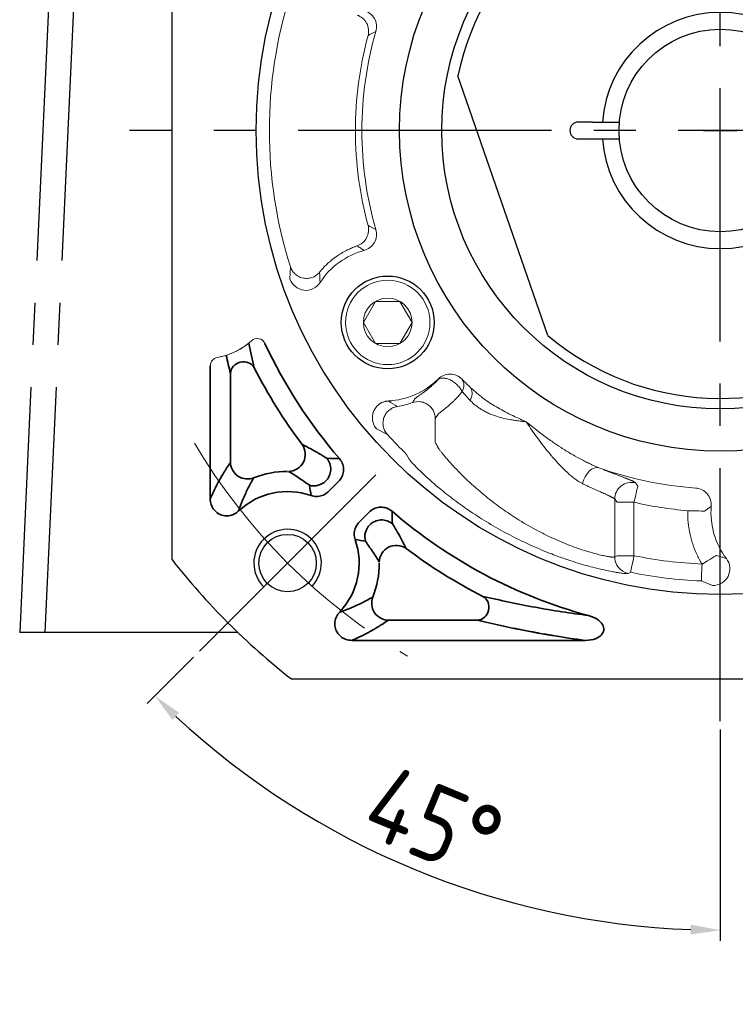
# Model space of a CAD drawing. Header units: millimetres. Extents: x -16 to 1014, y 0 to 717.
# Tile 2 of 15: x 88 to 173, y 359 to 475. Entities that reach past the tile are written whole.
import ezdxf

# ---------------------------------------------------------------- set-up
doc = ezdxf.new("R2010")
doc.units = ezdxf.units.MM
doc.header["$LTSCALE"] = 2.5
doc.header["$PDSIZE"] = -5
doc.linetypes.add('点画线', pattern=[18, 12, -2, 2, -2])
doc.layers.get('0').update_dxf_attribs({"lineweight": 35})
doc.layers.add('7中心线层', color=7, linetype='点画线')
doc.layers.add('标注线', color=7, linetype='Continuous')
for name, color, linetype, lineweight in [('中心线层', 1, '点画线', 18), ('尺寸线层', 3, 'Continuous', 18), ('粗实线', 7, 'Continuous', 30), ('细实线', 7, 'Continuous', 13)]:
    doc.layers.add(name, color=color, linetype=linetype, lineweight=lineweight)
doc.styles.add('工程字', font='gbenor.shx', dxfattribs={"bigfont": 'gbcbig.shx'})
doc.dimstyles.new('ISO-25', dxfattribs={"dimtxt": 9, "dimasz": 3.5, "dimexe": 1.25, "dimexo": 1, "dimgap": 1.5, "dimtad": 1, "dimtxsty": '工程字', "dimcen": 2, "dimadec": 0, "dimazin": 0, "dimtfac": 1, "dimtmove": 0, "dimatfit": 3, "dimfxl": 1, "dimarcsym": 0})
doc.dimstyles.new('ISO-25-1', dxfattribs={"dimtxt": 9, "dimasz": 3.5, "dimexe": 1.25, "dimexo": 1, "dimgap": 1.5, "dimtad": 1, "dimtoh": 1, "dimtxsty": '工程字', "dimcen": 2, "dimadec": 0, "dimazin": 0, "dimtfac": 1, "dimtmove": 0, "dimatfit": 3, "dimfxl": 1, "dimarcsym": 0})

# ---------------------------------------------------------------- blocks, each defined once
blk = doc.blocks.new('*D35')
at = {"layer": 'Defpoints', "color": 0, "ltscale": 2.5}
for p in [(226.49, 523.48), (116.11, 400.84)]:
    blk.add_point(p, dxfattribs=at)
at = {"layer": '尺寸线层', "color": 0, "lineweight": -2}
for p, q in [((242.57, 541.36), (228.83, 526.08)), ((262.82, 541.36), (242.57, 541.36)), ((171.3, 460.16), (171.3, 464.16)), ((169.3, 462.16), (173.3, 462.16))]:
    blk.add_line(p, q, dxfattribs=at)
at = {"layer": '尺寸线层', "color": 0, "ltscale": 2.5}
blk.add_solid([(228.39, 526.48), (229.26, 525.69), (226.49, 523.48)], dxfattribs=at)
at = {"layer": '尺寸线层', "color": 0, "ltscale": 2.5, "insert": (253.45, 547.36), "char_height": 9, "attachment_point": 5, "style": '工程字'}
blk.add_mtext('∅165', dxfattribs=at)
blk = doc.blocks.new('*D37')
at = {"layer": 'Defpoints', "color": 0, "ltscale": 2.5}
for p in [(148.55, 531), (194.04, 393.32)]:
    blk.add_point(p, dxfattribs=at)
at = {"layer": '尺寸线层', "color": 0, "lineweight": -2}
for p, q in [((171.3, 460.16), (171.3, 464.16)), ((169.3, 462.16), (173.3, 462.16)), ((205.52, 358.6), (195.14, 390)), ((226.52, 358.6), (205.52, 358.6))]:
    blk.add_line(p, q, dxfattribs=at)
at = {"layer": '尺寸线层', "color": 0, "ltscale": 2.5}
blk.add_solid([(195.7, 390.18), (194.59, 389.81), (194.04, 393.32)], dxfattribs=at)
at = {"layer": '尺寸线层', "color": 0, "ltscale": 2.5, "insert": (216.77, 364.6), "char_height": 9, "attachment_point": 5, "style": '工程字'}
blk.add_mtext('∅145', dxfattribs=at)
blk = doc.blocks.new('*D38')
at = {"layer": 'Defpoints', "color": 0, "ltscale": 2.5}
for p in [(171.3, 532.16), (130.49, 421.35), (109.58, 400.44), (171.3, 392.16), (123.91, 380.09)]:
    blk.add_point(p, dxfattribs=at)
at = {"layer": '尺寸线层', "color": 0, "lineweight": -2}
for p, q in [((108.87, 399.73), (103.4, 394.26)), ((171.3, 391.16), (171.3, 366.14))]:
    blk.add_line(p, q, dxfattribs=at)
blk.add_arc((171.3, 462.16), 94.77, 227.1162, 267.8838, dxfattribs=at)
at = {"layer": '尺寸线层', "color": 0, "ltscale": 2.5}
for points in [[(107.21, 393.14), (106.4, 392.3), (104.29, 395.15)], [(167.79, 366.87), (167.81, 368.04), (171.3, 367.39)]]:
    blk.add_solid(points, dxfattribs=at)
at = {"layer": '尺寸线层', "color": 0, "ltscale": 2.5, "insert": (137.33, 380.15), "char_height": 9, "attachment_point": 5, "rotation": 337.5, "style": '工程字'}
blk.add_mtext('45%%d', dxfattribs=at)

msp = doc.modelspace()

# ---------------------------------------------------------------- linework, layer by layer
at = {"color": 7, "linetype": 'Continuous', "lineweight": 15}
for p, q in [((120.366, 446.014), (120.31, 444.571)), ((137.866, 432.706), (137.873, 432.637)), ((140.709, 432.604), (140.712, 432.678)), ((141.632, 430.203), (140.718, 431.215)), ((137.522, 428.033), (137.522, 425.208)), ((130.573, 426.796), (131.85, 426.123)), ((134.135, 423.772), (134.442, 423.209)), ((158.784, 418.464), (158.784, 411.616)), ((159.076, 418.097), (158.784, 418.464)), ((159.076, 418.097), (161.073, 418.097)), ((161.073, 418.097), (161.073, 411.755)), ((159.076, 411.755), (158.784, 411.616)), ((159.076, 411.755), (161.073, 411.755)), ((160.374, 409.66), (160.675, 409.796)), ((169.051, 408.776), (170.387, 408.23))]:
    msp.add_line(p, q, dxfattribs=at)
for p, q in [((110.872, 418.519), (110.872, 434.266)), ((113.264, 433.346), (113.264, 422.831)), ((126.065, 420.565), (124.873, 419.373)), ((129.705, 416.926), (128.512, 415.733)), ((142.485, 404.124), (131.97, 404.124)), ((127.658, 401.733), (155.291, 401.733))]:
    msp.add_line(p, q)
at = {"color": 7, "linetype": 'Continuous', "lineweight": 15, "flags": 128}
for points in [[(154.966, 420.312), (155.096, 420.725), (155.279, 421.119), (155.509, 421.474), (155.772, 421.774), (156.058, 422.005), (156.352, 422.156), (156.641, 422.219), (156.91, 422.192)], [(161.523, 420.042), (161.511, 419.988), (161.482, 419.866), (161.439, 419.68), (161.383, 419.438), (161.316, 419.147), (161.24, 418.819), (161.158, 418.464), (161.073, 418.097)], [(169.433, 417.052), (169.377, 417.053), (169.252, 417.056), (169.061, 417.059), (168.813, 417.064), (168.514, 417.07), (168.177, 417.076), (167.813, 417.083), (167.436, 417.09)], [(160.675, 409.796), (160.685, 409.845), (160.709, 409.964), (160.747, 410.149), (160.797, 410.393), (160.856, 410.687), (160.924, 411.02), (160.997, 411.381), (161.073, 411.755)], [(169.135, 410.773), (169.119, 410.392), (169.103, 410.025), (169.089, 409.685), (169.076, 409.385), (169.066, 409.136), (169.058, 408.948), (169.053, 408.826), (169.051, 408.776)], [(169.135, 410.773), (169.458, 410.969), (169.769, 411.157), (170.057, 411.332), (170.313, 411.486), (170.526, 411.615), (170.689, 411.714), (170.796, 411.779), (170.843, 411.807)]]:
    msp.add_lwpolyline(points, dxfattribs=at)
at = {"color": 7, "linetype": 'Continuous', "lineweight": 15}
for centre, radius, start, end in [((171.299, 462.159), 53.43, 162.41146, 197.58854), ((110.329, 443.159), 8.026, 278.57015, 308.12621), ((110.329, 443.159), 8.026, 279.84743, 312.50006), ((140.567, 431.014), 1.339, 322.73726, 27.86711), ((171.299, 462.159), 53.43, 222.41146, 225.92772), ((160.789, 418.456), 2.004, 76.75259, 179.75098), ((160.786, 411.619), 2.002, 180.06639, 258.12537), ((171.299, 462.159), 53.43, 258.53154, 267.58854)]:
    msp.add_arc(centre, radius, start, end, dxfattribs=at)
at = {"lineweight": 15}
for centre, start, end in [((116.427, 436.504), 25.05777, 132.50006), ((111.872, 434.266), 99.84743, 180)]:
    msp.add_arc(centre, 1, start, end, dxfattribs=at)
for centre, radius, start, end in [((171.299, 462.159), 59.573, 205.05777, 220.74697), ((171.299, 462.159), 61.965, 207.0036, 216.90813), ((120.034, 410.894), 10.865, 90, 111.81267), ((120.034, 410.894), 8.473, 70.86541, 133.2348), ((171.299, 462.159), 59.573, 229.25303, 254.80346), ((120.034, 410.894), 8.473, 316.7652, 19.13459), ((171.299, 462.159), 61.965, 233.09187, 242.9964), ((120.034, 410.894), 10.865, 338.18733, 0)]:
    msp.add_arc(centre, radius, start, end)
at = {"extrusion": (0, 0, -1)}
for centre, major_axis, ratio, start_param, end_param in [((114.758, 433.346), (-1.459, -0.35), 0.9364146, 0.2510083, 2.8905843), ((120.159, 423.751), (0.903, 1.785), 0.9810146, 0.466104, 2.6754886), ((123.155, 422.036), (1.935, 0.507), 0.9949025, 1.043729, 2.0978636)]:
    msp.add_ellipse(centre, major_axis=major_axis, ratio=ratio, start_param=start_param, end_param=end_param, dxfattribs=at)
for centre, major_axis, ratio, start_param, end_param in [((131.176, 414.016), (0.507, 1.935), 0.9949025, 1.043729, 2.0978636), ((132.89, 411.019), (1.785, 0.903), 0.9810146, 0.466104, 2.6754886), ((142.485, 405.618), (-0.35, -1.459), 0.9364146, 0.2510083, 2.8905843)]:
    msp.add_ellipse(centre, major_axis=major_axis, ratio=ratio, start_param=start_param, end_param=end_param)
at = {"color": 7, "linetype": 'Continuous', "lineweight": 15}
for points, knots in [([(130.489, 473.902), (130.636, 474.411), (130.569, 474.979), (130.05, 475.896), (129.599, 476.246), (129.087, 476.382)], [0, 0, 0, 0, 0.5, 0.5, 1, 1, 1, 1]), ([(129.563, 473.422), (129.622, 473.641), (129.646, 473.887), (129.595, 474.39), (129.519, 474.647), (129.272, 475.111), (129.102, 475.317), (128.712, 475.64), (128.495, 475.757), (128.28, 475.831)], [0, 0, 0, 0, 0.25, 0.25, 0.5, 0.5, 0.75, 0.75, 1, 1, 1, 1]), ([(130.488, 450.416), (129.382, 454.264), (128.831, 458.176), (128.83, 466.124), (129.406, 470.132), (130.489, 473.902)], [0, 0, 0, 0, 0.5, 0.5, 1, 1, 1, 1]), ([(129.563, 473.422), (128.573, 469.748), (128.064, 465.903), (128.071, 458.333), (128.567, 454.59), (129.562, 450.896)], [0, 0, 0, 0, 0.5, 0.5, 1, 1, 1, 1]), ([(128.279, 448.487), (128.494, 448.561), (128.712, 448.678), (129.101, 449.001), (129.271, 449.207), (129.518, 449.671), (129.594, 449.928), (129.645, 450.431), (129.621, 450.677), (129.562, 450.896)], [0, 0, 0, 0, 0.25, 0.25, 0.5, 0.5, 0.75, 0.75, 1, 1, 1, 1]), ([(129.087, 447.936), (129.598, 448.073), (130.05, 448.423), (130.568, 449.34), (130.634, 449.907), (130.488, 450.416)], [0, 0, 0, 0, 0.5, 0.5, 1, 1, 1, 1]), ([(128.279, 448.487), (128.183, 448.453), (127.995, 448.387), (127.724, 448.279), (127.47, 448.17), (127.234, 448.061), (126.865, 447.879), (126.393, 447.617), (125.819, 447.243), (125.281, 446.837), (124.809, 446.426), (124.415, 446.037), (124.103, 445.699), (123.917, 445.473), (123.828, 445.366)], [0, 0, 0, 0, 0.0557211, 0.1086221, 0.158705, 0.2059628, 0.2503803, 0.3825466, 0.4998706, 0.6230256, 0.7494405, 0.8404263, 0.9241113, 1, 1, 1, 1]), ([(129.087, 447.936), (128.955, 448.028), (128.685, 448.217), (128.417, 448.396), (128.279, 448.487)], [0, 0, 0, 0, 0.4896633, 1, 1, 1, 1]), ([(120.366, 446.014), (120.411, 445.874), (120.474, 445.731), (120.645, 445.448), (120.754, 445.309), (121.018, 445.057), (121.173, 444.943), (121.518, 444.763), (121.708, 444.697), (122.099, 444.624), (122.3, 444.617), (122.687, 444.66), (122.873, 444.709), (123.21, 444.849), (123.362, 444.939), (123.625, 445.141), (123.736, 445.252), (123.828, 445.366)], [0, 0, 0, 0, 0.125, 0.125, 0.25, 0.25, 0.375, 0.375, 0.5, 0.5, 0.625, 0.625, 0.75, 0.75, 0.875, 0.875, 1, 1, 1, 1]), ([(120.31, 444.571), (120.556, 443.857), (121.219, 443.319), (122.695, 443.138), (123.468, 443.498), (123.877, 444.133)], [0, 0, 0, 0, 0.5, 0.5, 1, 1, 1, 1]), ([(140.712, 432.678), (140.345, 433.059), (139.82, 433.285), (138.768, 433.294), (138.24, 433.079), (137.866, 432.706)], [0, 0, 0, 0, 0.5, 0.5, 1, 1, 1, 1]), ([(137.873, 432.637), (137.824, 432.585), (137.727, 432.482), (137.586, 432.339), (137.451, 432.207), (137.321, 432.085), (137.198, 431.972), (137.082, 431.868), (136.971, 431.772), (136.867, 431.685), (136.769, 431.604), (136.677, 431.53), (136.592, 431.462), (136.512, 431.4), (136.438, 431.343), (136.37, 431.291), (136.307, 431.244), (136.25, 431.201), (136.197, 431.163), (136.15, 431.128), (136.107, 431.097), (136.069, 431.07), (136.035, 431.045), (136.005, 431.024), (135.979, 431.006), (135.958, 430.99), (135.94, 430.978), (135.926, 430.968), (135.915, 430.96), (135.908, 430.955), (135.783, 430.867), (135.563, 430.713), (135.368, 430.574), (135.236, 430.475), (135.153, 430.406), (135.094, 430.348), (135.076, 430.319), (135.069, 430.308)], [0, 0, 0, 0, 0.0319756, 0.063019, 0.0931204, 0.1222666, 0.1504423, 0.177631, 0.2038157, 0.2289793, 0.2531048, 0.2761761, 0.2981779, 0.3190956, 0.3389157, 0.3576256, 0.3752139, 0.3916701, 0.4069846, 0.4211488, 0.4341548, 0.4459958, 0.4566655, 0.4661586, 0.4744703, 0.4815965, 0.487534, 0.4922805, 0.4958333, 0.4981903, 0.4993501, 0.6233167, 0.7491019, 0.7908398, 0.8743442, 0.9513375, 1, 1, 1, 1]), ([(140.718, 431.215), (140.64, 431.351), (140.482, 431.627), (140.136, 432.018), (139.739, 432.354), (139.316, 432.611), (138.888, 432.779), (138.486, 432.843), (138.126, 432.804), (137.956, 432.692), (137.873, 432.637)], [0, 0, 0, 0, 0.1229784, 0.2500446, 0.3770647, 0.4999394, 0.6227618, 0.7501327, 0.8769421, 1, 1, 1, 1]), ([(140.709, 432.604), (140.764, 432.522), (140.876, 432.354), (140.922, 432.011), (140.881, 431.624), (140.772, 431.35), (140.718, 431.215)], [0, 0, 0, 0, 0.2457894, 0.5002452, 0.7542824, 1, 1, 1, 1]), ([(140.72, 431.215), (140.671, 431.154), (140.573, 431.032), (140.425, 430.857), (140.276, 430.687), (140.125, 430.523), (139.974, 430.364), (139.823, 430.21), (139.672, 430.062), (139.388, 429.791), (138.982, 429.435), (138.607, 429.131), (138.355, 428.931), (138.194, 428.805), (138.055, 428.694), (137.942, 428.598), (137.856, 428.517), (137.828, 428.476), (137.813, 428.456)], [0, 0, 0, 0, 0.0345502, 0.0693758, 0.1045217, 0.1400332, 0.1759558, 0.2123356, 0.2492191, 0.2866535, 0.4254208, 0.5711438, 0.6379694, 0.7066139, 0.7771148, 0.8494984, 0.9237857, 1, 1, 1, 1]), ([(141.75, 431.64), (142.217, 431.231), (143.157, 430.407), (144.76, 429.373), (146.48, 428.444), (147.688, 427.91), (148.299, 427.64)], [0, 0, 0, 0, 0.2440107, 0.4912234, 0.7428956, 1, 1, 1, 1]), ([(131.976, 430.104), (131.927, 430.1), (131.83, 430.093), (131.687, 430.07), (131.551, 430.039), (131.423, 430), (131.304, 429.955), (131.195, 429.905), (131.097, 429.854), (131.009, 429.802), (130.798, 429.663), (130.498, 429.385), (130.21, 428.904), (130.064, 428.362), (130.073, 427.896), (130.158, 427.527), (130.261, 427.262), (130.399, 427.011), (130.516, 426.866), (130.573, 426.796)], [0, 0, 0, 0, 0.0331216, 0.0654734, 0.0967965, 0.1268407, 0.1553703, 0.1821691, 0.2070432, 0.229823, 0.2503638, 0.3769801, 0.5004007, 0.6211244, 0.749749, 0.808503, 0.8748057, 0.9396706, 1, 1, 1, 1]), ([(131.85, 426.123), (131.731, 426.279), (131.504, 426.576), (131.345, 427.101), (131.317, 427.626), (131.426, 428.142), (131.667, 428.615), (132.023, 429.007), (132.477, 429.312), (132.835, 429.4), (133.02, 429.445)], [0, 0, 0, 0, 0.1361956, 0.2602918, 0.3769101, 0.5010637, 0.6241795, 0.7435838, 0.8677602, 1, 1, 1, 1]), ([(137.522, 428.033), (137.521, 428.305), (137.462, 428.609), (137.25, 429.045), (137.159, 429.187), (136.939, 429.446), (136.811, 429.564), (136.528, 429.763), (136.373, 429.843), (136.055, 429.962), (135.89, 429.999), (135.408, 430.051), (135.102, 430.003), (134.846, 429.912)], [0, 0, 0, 0, 0.25, 0.25, 0.375, 0.375, 0.5, 0.5, 0.625, 0.625, 0.75, 0.75, 1, 1, 1, 1]), ([(148.299, 427.64), (148.202, 427.649), (148.01, 427.667), (147.725, 427.699), (147.443, 427.733), (147.167, 427.769), (146.897, 427.809), (146.633, 427.851), (146.14, 427.937), (145.437, 428.09), (144.673, 428.315), (144.07, 428.544), (143.602, 428.756), (143.156, 428.993), (142.734, 429.256), (142.338, 429.545), (141.968, 429.857), (141.744, 430.088), (141.632, 430.203)], [0, 0, 0, 0, 0.0373126, 0.0742801, 0.1108017, 0.1467845, 0.182142, 0.2167932, 0.2506613, 0.377932, 0.5003447, 0.5721769, 0.6439465, 0.715555, 0.7869562, 0.858146, 0.9291548, 1, 1, 1, 1]), ([(137.813, 428.456), (137.765, 428.385), (137.668, 428.242), (137.571, 428.103), (137.522, 428.033)], [0, 0, 0, 0, 0.4949311, 1, 1, 1, 1]), ([(154.966, 420.312), (154.666, 420.483), (154.06, 420.83), (152.874, 421.859), (151.439, 423.385), (149.81, 425.439), (148.805, 426.903), (148.299, 427.64)], [0, 0, 0, 0, 0.1190987, 0.2409941, 0.48882, 0.7427653, 1, 1, 1, 1]), ([(148.299, 427.64), (148.477, 427.493), (148.81, 427.217), (149.282, 426.841), (149.688, 426.524), (150.027, 426.266), (150.607, 425.832), (151.395, 425.266), (152.488, 424.533), (153.541, 423.876), (154.478, 423.343), (155.202, 422.963), (155.718, 422.71), (156.162, 422.505), (156.547, 422.34), (156.794, 422.244), (156.912, 422.198)], [0, 0, 0, 0, 0.067244, 0.1259019, 0.1759442, 0.2173434, 0.2500756, 0.3871868, 0.5000432, 0.634249, 0.7501909, 0.8164279, 0.8750004, 0.920191, 0.9618599, 1, 1, 1, 1]), ([(158.784, 411.616), (158.778, 411.613), (158.765, 411.608), (158.732, 411.602), (158.69, 411.599), (158.639, 411.598), (158.577, 411.6), (158.506, 411.604), (158.426, 411.612), (158.336, 411.622), (158.238, 411.634), (158.13, 411.65), (157.937, 411.681), (157.401, 411.779), (156.391, 412.014), (155.162, 412.382), (154.145, 412.728), (153.202, 413.086), (152.131, 413.535), (150.98, 414.059), (149.429, 414.829), (147.583, 415.875), (145.65, 417.166), (143.952, 418.438), (142.394, 419.734), (140.995, 421.018), (139.942, 422.094), (139.25, 422.853), (138.753, 423.422), (138.402, 423.847), (138.163, 424.152), (138.024, 424.336), (137.932, 424.465), (137.868, 424.562), (137.832, 424.622), (137.819, 424.649), (137.813, 424.661)], [0, 0, 0, 0, 0.0091406, 0.0182912, 0.0274498, 0.0366142, 0.0457821, 0.0549511, 0.0641186, 0.0732821, 0.0824391, 0.0915873, 0.1007243, 0.1275133, 0.2007074, 0.2516416, 0.2754691, 0.312765, 0.3501302, 0.3826124, 0.4251609, 0.499961, 0.5621883, 0.6247119, 0.6873325, 0.7497345, 0.8125217, 0.8507891, 0.8754323, 0.9154251, 0.9375802, 0.9508359, 0.968605, 0.9815313, 0.9919899, 1, 1, 1, 1]), ([(134.442, 423.209), (134.448, 423.198), (134.464, 423.172), (134.506, 423.111), (134.584, 423.011), (134.699, 422.874), (134.9, 422.65), (135.216, 422.315), (135.733, 421.797), (136.717, 420.864), (138.215, 419.561), (140.24, 418.005), (142.212, 416.635), (144.353, 415.309), (146.216, 414.282), (147.767, 413.508), (149.337, 412.777), (150.841, 412.149), (152.389, 411.568), (153.9, 411.047), (155.774, 410.488), (157.367, 410.102), (158.379, 409.896), (158.971, 409.791), (159.495, 409.708), (159.868, 409.663), (160.116, 409.645), (160.243, 409.642), (160.331, 409.646), (160.36, 409.655), (160.374, 409.66)], [0, 0, 0, 0, 0.0071792, 0.0176515, 0.0314247, 0.0483143, 0.0625237, 0.093616, 0.1247884, 0.1611535, 0.2502523, 0.3126454, 0.3752813, 0.4376789, 0.5000771, 0.5289977, 0.5624371, 0.6249546, 0.6477695, 0.6873607, 0.749544, 0.811856, 0.8500651, 0.8743856, 0.8972915, 0.9370262, 0.9538998, 0.9700254, 0.9853939, 1, 1, 1, 1]), ([(161.248, 420.406), (161.241, 420.414), (161.227, 420.43), (161.194, 420.457), (161.152, 420.486), (161.101, 420.516), (161.04, 420.549), (160.97, 420.584), (160.89, 420.622), (160.802, 420.662), (160.705, 420.704), (160.6, 420.748), (160.486, 420.795), (160.363, 420.844), (160.233, 420.896), (160.094, 420.95), (159.948, 421.007), (159.794, 421.066), (159.586, 421.146), (159.315, 421.249), (158.971, 421.381), (158.603, 421.522), (158.212, 421.674), (157.8, 421.835), (157.367, 422.007), (157.062, 422.13), (156.91, 422.192)], [0, 0, 0, 0, 0.0342378, 0.0683653, 0.102391, 0.1363224, 0.1701666, 0.20393, 0.2376185, 0.2712376, 0.304792, 0.3382864, 0.3717249, 0.4051113, 0.4384491, 0.4717415, 0.5049917, 0.5382026, 0.571377, 0.6327905, 0.6941066, 0.7553447, 0.8165262, 0.8776757, 0.9388222, 1, 1, 1, 1]), ([(158.784, 418.464), (158.778, 418.473), (158.765, 418.491), (158.732, 418.52), (158.69, 418.552), (158.638, 418.587), (158.577, 418.625), (158.506, 418.665), (158.427, 418.708), (158.339, 418.754), (158.243, 418.802), (158.139, 418.853), (158.026, 418.907), (157.906, 418.963), (157.779, 419.022), (157.528, 419.137), (157.112, 419.323), (156.581, 419.561), (156.12, 419.77), (155.754, 419.939), (155.37, 420.118), (155.1, 420.247), (154.965, 420.312)], [0, 0, 0, 0, 0.0362911, 0.0725221, 0.1086887, 0.144785, 0.1808036, 0.2167355, 0.2525709, 0.2882987, 0.3239071, 0.3593836, 0.3947154, 0.4298891, 0.4648915, 0.4997093, 0.6250341, 0.7491784, 0.8112094, 0.8737529, 0.9367203, 1, 1, 1, 1]), ([(170.227, 417.622), (170.273, 418.149), (170.098, 418.692), (169.414, 419.493), (168.903, 419.75), (168.375, 419.786)], [0, 0, 0, 0, 0.5, 0.5, 1, 1, 1, 1]), ([(167.436, 417.09), (166.367, 417.202), (164.228, 417.424), (162.125, 417.872), (161.073, 418.097)], [0, 0, 0, 0, 0.4998067, 1, 1, 1, 1]), ([(169.135, 410.773), (169.078, 410.869), (168.965, 411.059), (168.806, 411.35), (168.654, 411.645), (168.512, 411.943), (168.378, 412.245), (168.252, 412.551), (168.136, 412.861), (168.027, 413.174), (167.928, 413.492), (167.806, 413.919), (167.677, 414.457), (167.559, 415.11), (167.479, 415.767), (167.434, 416.427), (167.435, 416.869), (167.436, 417.09)], [0, 0, 0, 0, 0.0501857, 0.1002275, 0.150165, 0.200038, 0.2498866, 0.2997506, 0.3496702, 0.3996852, 0.4498352, 0.5001596, 0.6005918, 0.7004725, 0.8001204, 0.8998562, 1, 1, 1, 1]), ([(170.227, 417.622), (170.095, 417.53), (169.825, 417.341), (169.565, 417.15), (169.433, 417.052)], [0, 0, 0, 0, 0.4896643, 1, 1, 1, 1]), ([(161.073, 411.755), (162.407, 411.511), (165.075, 411.025), (167.781, 410.857), (169.135, 410.773)], [0, 0, 0, 0, 0.5, 1, 1, 1, 1]), ([(170.387, 408.23), (171.141, 408.217), (171.874, 408.656), (172.381, 409.648), (172.454, 410.033), (172.386, 410.772), (172.245, 411.134), (172.019, 411.431)], [0, 0, 0, 0, 0.5, 0.5, 0.75, 0.75, 1, 1, 1, 1])]:
    msp.add_open_spline(points, degree=3, knots=knots, dxfattribs=at)
for points in [[(130.489, 473.902), (130.176, 473.735), (129.868, 473.575), (129.563, 473.422)], [(129.562, 450.896), (129.867, 450.743), (130.175, 450.583), (130.488, 450.416)], [(123.877, 444.133), (125.075, 445.986), (126.946, 447.36), (129.087, 447.936)], [(123.828, 445.366), (123.832, 444.965), (123.847, 444.555), (123.877, 444.133)], [(137.866, 432.706), (136.301, 431.148), (134.181, 430.215), (131.976, 430.104)], [(141.75, 431.64), (141.399, 431.979), (141.052, 432.325), (140.712, 432.678)], [(131.976, 430.104), (132.327, 429.867), (132.675, 429.649), (133.02, 429.445)], [(133.02, 429.445), (133.646, 429.542), (134.253, 429.697), (134.846, 429.912)], [(134.846, 429.912), (134.921, 430.042), (134.995, 430.174), (135.069, 430.308)], [(137.522, 425.208), (137.618, 425.025), (137.715, 424.843), (137.813, 424.661)], [(156.912, 422.198), (160.602, 420.873), (164.467, 420.058), (168.375, 419.786)], [(161.248, 420.406), (161.34, 420.285), (161.431, 420.163), (161.523, 420.042)], [(172.019, 411.431), (170.686, 413.194), (170.037, 415.42), (170.227, 417.622)], [(170.843, 411.807), (171.221, 411.674), (171.612, 411.548), (172.019, 411.431)]]:
    msp.add_open_spline(points, degree=3, dxfattribs=at)
for points in [[(116.089, 434.024), (115.873, 434.976), (115.656, 435.928), (115.441, 436.943)], [(112.763, 435.511), (112.923, 434.791), (113.09, 434.069), (113.264, 433.346)], [(126.166, 423.274), (125.676, 423.285), (125.182, 423.297), (124.686, 423.312)], [(122.811, 418.899), (122.755, 419.309), (122.69, 419.715), (122.618, 420.117)], [(132.414, 417.026), (132.424, 416.536), (132.437, 416.043), (132.451, 415.546)], [(128.039, 413.671), (128.448, 413.616), (128.854, 413.551), (129.257, 413.478)]]:
    msp.add_open_spline(points, degree=3)
for points, knots in [([(124.686, 423.312), (124.365, 423.509), (123.672, 423.937), (122.708, 424.467), (122.084, 424.78), (121.752, 424.947)], [0, 0, 0, 0, 0.2868894, 0.6201136, 1, 1, 1, 1]), ([(110.872, 418.519), (110.939, 418.672), (111.021, 418.86), (111.17, 419.184), (111.224, 419.298), (111.31, 419.479), (111.355, 419.572), (111.402, 419.668), (111.434, 419.733), (111.451, 419.766), (111.598, 420.06), (111.713, 420.279), (111.863, 420.556), (111.909, 420.64), (111.972, 420.753), (112.002, 420.806), (112.029, 420.856), (112.043, 420.879), (112.049, 420.891), (112.056, 420.903), (112.06, 420.91), (112.063, 420.914), (112.129, 421.031), (112.211, 421.173), (112.361, 421.424), (112.415, 421.514), (112.503, 421.658), (112.549, 421.733), (112.605, 421.823), (112.634, 421.869), (112.647, 421.889), (112.655, 421.902), (112.66, 421.909), (112.927, 422.332), (113.127, 422.629), (113.264, 422.831)], [0, 0, 0, 0, 0.125, 0.125, 0.1875, 0.1875, 0.21875, 0.234375, 0.234375, 0.25, 0.25, 0.375, 0.375, 0.4375, 0.4375, 0.46875, 0.484375, 0.484375, 0.4921875, 0.4960938, 0.4960938, 0.5, 0.5, 0.625, 0.625, 0.6875, 0.6875, 0.71875, 0.734375, 0.7421875, 0.7460937, 0.7460937, 0.75, 0.75, 1, 1, 1, 1]), ([(113.264, 422.831), (113.27, 422.285), (113.566, 421.588), (114.73, 420.8), (115.488, 420.784), (115.996, 420.981)], [0, 0, 0, 0, 0.5, 0.5, 1, 1, 1, 1]), ([(124.564, 420.627), (124.878, 420.945), (125.116, 421.432), (125.163, 422.46), (124.969, 422.967), (124.686, 423.312)], [0, 0, 0, 0, 0.5, 0.5, 1, 1, 1, 1]), ([(126.065, 420.565), (126.223, 420.721), (126.357, 420.907), (126.552, 421.306), (126.617, 421.526), (126.668, 421.966), (126.656, 422.192), (126.559, 422.62), (126.473, 422.829), (126.301, 423.106), (126.237, 423.193), (126.166, 423.274)], [0, 0, 0, 0, 0.2244538, 0.2244538, 0.4490865, 0.4490865, 0.6712553, 0.6712553, 0.8926094, 0.8926094, 1, 1, 1, 1]), ([(120.139, 421.758), (120.549, 421.51), (121.292, 421.059), (122.208, 420.409), (122.618, 420.117)], [0, 0, 0, 0, 0.5520792, 1, 1, 1, 1]), ([(114.229, 417.067), (114.386, 417.501), (114.726, 418.441), (115.315, 419.727), (115.759, 420.545), (115.996, 420.981)], [0, 0, 0, 0, 0.2854704, 0.6187701, 1, 1, 1, 1]), ([(122.811, 418.899), (123.02, 418.826), (123.244, 418.787), (123.687, 418.787), (123.911, 418.825), (124.329, 418.971), (124.527, 419.08), (124.76, 419.266), (124.818, 419.318), (124.873, 419.373)], [0, 0, 0, 0, 0.2991436, 0.2991436, 0.5984006, 0.5984006, 0.8963234, 0.8963234, 1, 1, 1, 1]), ([(110.872, 418.519), (110.869, 418.283), (110.906, 418.043), (111.056, 417.593), (111.172, 417.377), (111.463, 417.016), (111.639, 416.862), (112.016, 416.637), (112.221, 416.558), (112.635, 416.476), (112.849, 416.469), (113.267, 416.523), (113.477, 416.586), (113.875, 416.776), (114.066, 416.91), (114.229, 417.067)], [0, 0, 0, 0, 0.151852, 0.151852, 0.3042257, 0.3042257, 0.4488057, 0.4488057, 0.5846145, 0.5846145, 0.7175857, 0.7175857, 0.853995, 0.853995, 1, 1, 1, 1]), ([(129.705, 416.926), (129.861, 417.084), (130.046, 417.217), (130.446, 417.413), (130.665, 417.477), (131.105, 417.528), (131.331, 417.516), (131.76, 417.419), (131.969, 417.333), (132.246, 417.161), (132.333, 417.097), (132.414, 417.026)], [0, 0, 0, 0, 0.2244538, 0.2244538, 0.4490865, 0.4490865, 0.6712553, 0.6712553, 0.8926094, 0.8926094, 1, 1, 1, 1]), ([(128.039, 413.671), (127.966, 413.88), (127.927, 414.104), (127.926, 414.547), (127.964, 414.772), (128.11, 415.189), (128.22, 415.387), (128.405, 415.621), (128.457, 415.679), (128.512, 415.733)], [0, 0, 0, 0, 0.2991436, 0.2991436, 0.5984006, 0.5984006, 0.8963234, 0.8963234, 1, 1, 1, 1]), ([(129.767, 415.425), (130.085, 415.738), (130.572, 415.977), (131.6, 416.023), (132.106, 415.83), (132.451, 415.546)], [0, 0, 0, 0, 0.5, 0.5, 1, 1, 1, 1]), ([(132.451, 415.546), (132.649, 415.226), (133.076, 414.532), (133.607, 413.568), (133.92, 412.944), (134.087, 412.612)], [0, 0, 0, 0, 0.2868894, 0.6201136, 1, 1, 1, 1]), ([(130.898, 411), (130.649, 411.41), (130.199, 412.152), (129.548, 413.068), (129.257, 413.478)], [0, 0, 0, 0, 0.5520792, 1, 1, 1, 1]), ([(126.207, 405.09), (126.641, 405.247), (127.581, 405.586), (128.866, 406.175), (129.684, 406.62), (130.121, 406.857)], [0, 0, 0, 0, 0.2854704, 0.6187701, 1, 1, 1, 1]), ([(131.97, 404.124), (131.425, 404.13), (130.728, 404.427), (129.94, 405.591), (129.924, 406.348), (130.121, 406.857)], [0, 0, 0, 0, 0.5, 0.5, 1, 1, 1, 1]), ([(143.164, 406.95), (144.179, 406.719), (146.108, 406.279), (149.241, 405.669), (152.317, 405.135), (154.609, 404.818), (155.683, 404.669)], [0, 0, 0, 0, 0.2936398, 0.5577012, 0.7928423, 1, 1, 1, 1]), ([(127.658, 401.733), (127.423, 401.73), (127.182, 401.766), (126.733, 401.916), (126.517, 402.032), (126.156, 402.323), (126.002, 402.499), (125.777, 402.877), (125.698, 403.081), (125.615, 403.495), (125.609, 403.709), (125.662, 404.128), (125.725, 404.337), (125.916, 404.735), (126.049, 404.926), (126.207, 405.09)], [0, 0, 0, 0, 0.151852, 0.151852, 0.3042257, 0.3042257, 0.4488057, 0.4488057, 0.5846145, 0.5846145, 0.7175857, 0.7175857, 0.853995, 0.853995, 1, 1, 1, 1]), ([(127.658, 401.733), (127.812, 401.799), (128, 401.882), (128.323, 402.03), (128.438, 402.084), (128.619, 402.171), (128.712, 402.216), (128.808, 402.263), (128.872, 402.295), (128.905, 402.311), (129.2, 402.459), (129.419, 402.574), (129.696, 402.723), (129.779, 402.769), (129.892, 402.832), (129.946, 402.862), (129.995, 402.89), (130.019, 402.903), (130.031, 402.91), (130.042, 402.916), (130.05, 402.921), (130.054, 402.923), (130.17, 402.989), (130.312, 403.071), (130.564, 403.221), (130.654, 403.275), (130.798, 403.364), (130.872, 403.409), (130.962, 403.466), (131.008, 403.495), (131.028, 403.507), (131.042, 403.516), (131.049, 403.52), (131.472, 403.787), (131.768, 403.987), (131.97, 404.124)], [0, 0, 0, 0, 0.125, 0.125, 0.1875, 0.1875, 0.21875, 0.234375, 0.234375, 0.25, 0.25, 0.375, 0.375, 0.4375, 0.4375, 0.46875, 0.484375, 0.484375, 0.4921875, 0.4960938, 0.4960938, 0.5, 0.5, 0.625, 0.625, 0.6875, 0.6875, 0.71875, 0.734375, 0.7421875, 0.7460937, 0.7460937, 0.75, 0.75, 1, 1, 1, 1]), ([(155.291, 401.733), (153.999, 401.905), (152.575, 402.117), (151.164, 402.353), (150.991, 402.382), (150.952, 402.389), (150.936, 402.391), (150.884, 402.4), (150.78, 402.418), (150.398, 402.484), (149.979, 402.557), (149.592, 402.627), (149.486, 402.647), (149.416, 402.66), (149.384, 402.665), (149.22, 402.696), (148.827, 402.768), (148.172, 402.893), (147.617, 403.001), (147.324, 403.06), (147.275, 403.07), (147.261, 403.073), (147.232, 403.078), (147.159, 403.093), (146.971, 403.131), (146.333, 403.261), (144.822, 403.579), (143.422, 403.899), (142.485, 404.124)], [0, 0, 0, 0, 0.25, 0.28125, 0.2851562, 0.2851562, 0.2890625, 0.2890625, 0.296875, 0.3125, 0.375, 0.390625, 0.3984375, 0.3984375, 0.40625, 0.40625, 0.4375, 0.5, 0.5625, 0.5703125, 0.5703125, 0.5742187, 0.5742187, 0.578125, 0.59375, 0.625, 0.75, 1, 1, 1, 1]), ([(155.683, 404.669), (156.112, 404.566), (156.517, 404.395), (157.225, 403.847), (157.542, 403.433), (157.439, 402.492), (157.026, 402.149), (156.195, 401.785), (155.739, 401.719), (155.291, 401.733)], [0, 0, 0, 0, 0.25, 0.25, 0.5, 0.5, 0.75, 0.75, 1, 1, 1, 1])]:
    msp.add_open_spline(points, degree=3, knots=knots)
at = {"layer": '7中心线层', "color": 0}
for p, q in [((171.299, 392.159), (171.299, 532.159)), ((241.299, 462.159), (101.299, 462.159))]:
    msp.add_line(p, q, dxfattribs=at)
at = {"layer": '7中心线层'}
for p, q in [((93.76, 521.659), (88.29, 402.659)), ((96.726, 521.659), (91.256, 402.659))]:
    msp.add_line(p, q, dxfattribs=at)
at = {"layer": '中心线层'}
msp.add_line((130.486, 421.347), (109.581, 400.441), dxfattribs=at)
msp.add_arc((171.299, 462.159), 72.5, 210.73805, 239.26195, dxfattribs=at)
at = {"layer": '标注线'}
msp.add_line((114.15, 402.659), (88.29, 402.659), dxfattribs=at)
msp.add_arc((120.034, 410.894), 4, 316.58077, 225, dxfattribs=at)
at = {"layer": '粗实线', "lineweight": 30}
for p, q in [((106.299, 512.965), (106.299, 411.353)), ((120.493, 397.159), (222.105, 397.159))]:
    msp.add_line(p, q, dxfattribs=at)
at = {"layer": '粗实线', "linetype": 'Continuous', "lineweight": 30}
for p, q in [((150.861, 437.862), (140.22, 468.655)), ((154.829, 463.149), (154.469, 463.149)), ((156.813, 463.149), (158.034, 463.149)), ((154.469, 461.169), (154.829, 461.169)), ((156.813, 461.169), (159.34, 461.169))]:
    msp.add_line(p, q, dxfattribs=at)
at = {"layer": '粗实线', "lineweight": 30}
for centre, radius in [((171.299, 462.159), 55), ((171.299, 462.159), 38), ((171.299, 462.159), 33), ((131.895, 439.409), 5.5), ((120.034, 410.894), 3.4)]:
    msp.add_circle(centre, radius, dxfattribs=at)
at = {"layer": '粗实线', "linetype": 'Continuous', "lineweight": 30}
msp.add_circle((171.299, 462.159), 12, dxfattribs=at)
at = {"layer": '粗实线', "lineweight": 30}
for radius, start, end in [(31.75, 229.93146, 168.19495), (82.5, 218.01228, 231.98772)]:
    msp.add_arc((171.299, 462.159), radius, start, end, dxfattribs=at)
at = {"layer": '粗实线', "linetype": 'Continuous', "lineweight": 30}
for centre, radius, start, end in [((171.299, 462.159), 14, 4.05501, 175.94499), ((154.469, 462.159), 0.99, 90, 270), ((171.299, 462.159), 14, 184.05501, 355.94499)]:
    msp.add_arc(centre, radius, start, end, dxfattribs=at)
for points, knots in [([(156.154, 463.149), (156.148, 463.149), (156.126, 463.149), (156.028, 463.149), (155.954, 463.149), (155.77, 463.149), (155.657, 463.149), (155.406, 463.149), (155.266, 463.149), (155.026, 463.149), (154.927, 463.149), (154.829, 463.149)], [0, 0, 0, 0, 0.2144006, 0.2144006, 0.4287877, 0.4287877, 0.6433887, 0.6433887, 0.8584212, 0.8584212, 1, 1, 1, 1]), ([(154.829, 461.169), (154.977, 461.169), (155.127, 461.169), (155.407, 461.169), (155.54, 461.169), (155.772, 461.169), (155.873, 461.169), (156.03, 461.169), (156.087, 461.169), (156.14, 461.169), (156.157, 461.169), (156.15, 461.169)], [0, 0, 0, 0, 0.2154511, 0.2154511, 0.4309111, 0.4309111, 0.6462228, 0.6462228, 0.8611378, 0.8611378, 1, 1, 1, 1])]:
    msp.add_open_spline(points, degree=3, knots=knots, dxfattribs=at)
for points in [[(156.151, 463.149), (156.372, 463.149), (156.592, 463.149), (156.813, 463.149)], [(158.034, 463.149), (158.236, 463.149), (158.439, 463.149), (159.34, 463.149)], [(156.151, 461.169), (156.372, 461.169), (156.592, 461.169), (156.813, 461.169)], [(158.034, 461.169), (158.288, 461.169), (158.543, 461.169), (158.798, 461.169)]]:
    msp.add_open_spline(points, degree=3, dxfattribs=at)
at = {"layer": '细实线'}
msp.add_lwpolyline([(134.781, 439.409), (133.338, 441.909), (130.451, 441.909), (129.008, 439.409), (130.451, 436.909), (133.338, 436.909)], close=True, dxfattribs=at)
for radius in [5, 2.887]:
    msp.add_circle((131.895, 439.409), radius, dxfattribs=at)

# ---------------------------------------------------------------- dimensions: what is measured, and where the dimension line sits
at = {"layer": '尺寸线层', "color": 3}
for p1, p2, picture, middle in [((116.112, 400.835), (226.486, 523.483), '*D35', (253.445, 541.356)), ((148.553, 530.999), (194.045, 393.32), '*D37', (216.767, 358.601))]:
    dim = msp.add_diameter_dim_2p(p1=p1, p2=p2, dimstyle='ISO-25-1', override={"dimtxsty": '工程字', "dimse2": 1, "dimsd2": 1, "dimtofl": 0, "dimatfit": 0}, dxfattribs=at)
    dim.commit()
    dim.dimension.update_dxf_attribs({"geometry": picture, "text_midpoint": middle, "dimtype": 163})
dim = msp.add_angular_dim_2l(base=(123.914, 380.087), line1=((130.486, 421.347), (109.581, 400.441)), line2=((171.299, 392.159), (171.299, 532.159)), dimstyle='ISO-25', dxfattribs=at)
dim.commit()
dim.dimension.update_dxf_attribs({"geometry": '*D38', "text_midpoint": (137.328, 380.147)})

doc.saveas('drawing.dxf')
